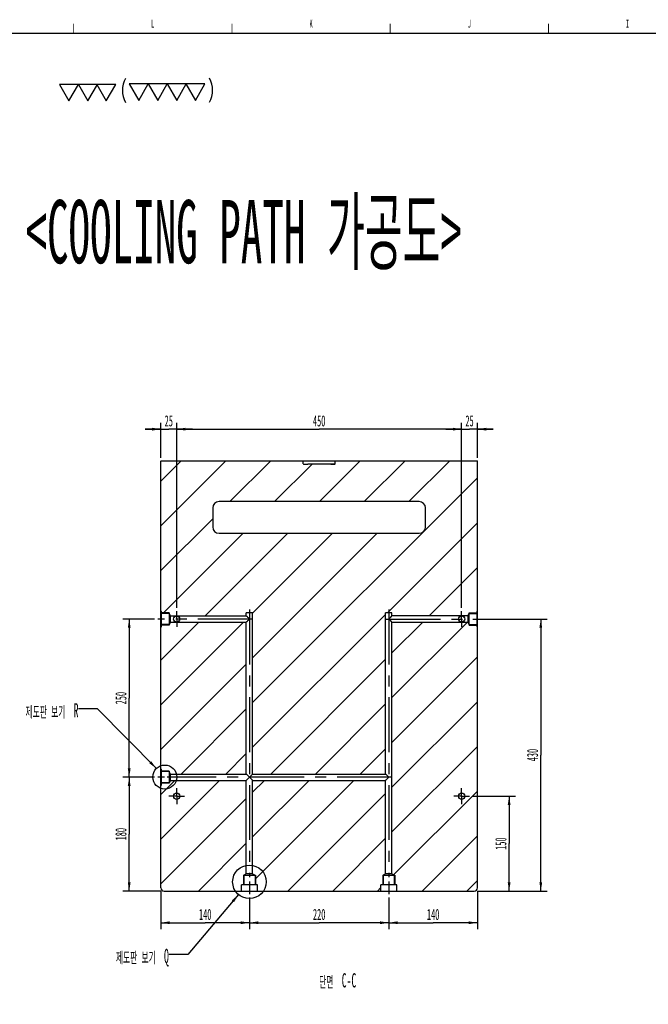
# Model space of a CAD drawing. Header units: millimetres. Extents: x -1 to 4195, y -1 to 2965.
# Tile 3 of 25: x 1070 to 2063, y 1385 to 2941. Entities that reach past the tile are written whole.
import ezdxf

# ---------------------------------------------------------------- set-up
doc = ezdxf.new("R2010")
doc.units = ezdxf.units.MM
doc.header["$LTSCALE"] = 231.275
doc.linetypes.add('CENTER', pattern=[0.6, 0.375, -0.075, 0.075, -0.075])
doc.layers.get('0').update_dxf_attribs({"linetype": 'CONTINUOUS'})
doc.layers.add('02___PRT_ALL_AXES', color=7, linetype='CONTINUOUS')
doc.layers.add('7_ALL_FEATURES', color=7, linetype='CONTINUOUS')
doc.styles.get("Standard").update_dxf_attribs({"font": 'txt', "width": 0.5})
doc.dimstyles.new('DIMSTYLE_1', dxfattribs={"dimtxt": 17.5, "dimasz": 13.8, "dimexe": 2, "dimexo": 1, "dimgap": 0.875, "dimtad": 1, "dimdec": 3, "dimdsep": 46, "dimtxsty": 'Standard', "dimblk": '_FILLED', "dimblk1": '_FILLED', "dimblk2": '_FILLED', "dimcen": 0.09, "dimadec": 3, "dimazin": 2, "dimtp": 0.5, "dimtm": 0.5, "dimtfac": 1, "dimtdec": 3, "dimtofl": 0, "dimtmove": 0, "dimatfit": 3, "dimldrblk": '_FILLED', "dimfxl": 0, "dimtolj": 1, "dimarcsym": 0})
doc.dimstyles.new('DIMSTYLE_2', dxfattribs={"dimtxt": 17.5, "dimasz": 13.8, "dimexe": 2, "dimexo": 1, "dimgap": 0.875, "dimtad": 1, "dimdec": 3, "dimdsep": 46, "dimtxsty": 'Standard', "dimblk": '_FILLED', "dimblk1": '_FILLED', "dimblk2": '_FILLED', "dimcen": 0.09, "dimadec": 3, "dimazin": 2, "dimtp": 0.8, "dimtm": 0.8, "dimtfac": 1, "dimtdec": 3, "dimtofl": 0, "dimtmove": 0, "dimatfit": 3, "dimldrblk": '_FILLED', "dimfxl": 0, "dimtolj": 1, "dimarcsym": 0})
doc.dimstyles.new('DIMSTYLE_3', dxfattribs={"dimtxt": 17.5, "dimasz": 13.8, "dimexe": 2, "dimexo": 1, "dimgap": 0.875, "dimtad": 1, "dimdec": 3, "dimdsep": 46, "dimtxsty": 'Standard', "dimblk": '_FILLED', "dimblk1": '_FILLED', "dimblk2": '_FILLED', "dimcen": 0.09, "dimadec": 3, "dimazin": 2, "dimtp": 0.2, "dimtm": 0.2, "dimtfac": 1, "dimtdec": 3, "dimtofl": 0, "dimtmove": 0, "dimatfit": 3, "dimldrblk": '_FILLED', "dimfxl": 0, "dimtolj": 1, "dimarcsym": 0})
doc.dimstyles.get("Standard").update_dxf_attribs({"dimtxt": 17.5, "dimasz": 13.8, "dimexe": 2, "dimexo": 1, "dimtad": 1, "dimdec": 3, "dimdsep": 46, "dimtxsty": 'Standard', "dimblk": '_FILLED', "dimblk1": '_FILLED', "dimblk2": '_FILLED', "dimcen": 0.09, "dimadec": 3, "dimazin": 2, "dimtol": 1, "dimtp": 0.05, "dimtm": 0.05, "dimtfac": 1, "dimtdec": 3, "dimtofl": 0, "dimtmove": 0, "dimatfit": 3, "dimldrblk": '_FILLED', "dimfxl": 0, "dimtolj": 1, "dimarcsym": 0})

# ---------------------------------------------------------------- blocks, each defined once
blk = doc.blocks.new('_FILLED')
at = {"color": 0, "linetype": 'ByBlock'}
blk.add_solid([(0, 0), (-1, 0.16), (-1, -0.16)], dxfattribs=at)
blk = doc.blocks.new('*D8')
at = {"color": 2, "linetype": 'Continuous'}
for p, q in [((1792.8, 1564.1), (1792.8, 1504.1)), ((1652.8, 1554.1), (1652.8, 1504.1)), ((1652.8, 1514.1), (1722.8, 1514.1)), ((1792.8, 1514.1), (1722.8, 1514.1))]:
    blk.add_line(p, q, dxfattribs=at)
at = {"color": 2, "linetype": 'Continuous', "xscale": 13.8, "yscale": 13.8, "zscale": 13.8, "rotation": 180}
blk.add_blockref('_FILLED', (1652.8, 1514.1), dxfattribs=at)
at = {"color": 2, "linetype": 'Continuous', "xscale": 13.8, "yscale": 13.8, "zscale": 13.8}
blk.add_blockref('_FILLED', (1792.8, 1514.1), dxfattribs=at)
at = {"color": 2, "linetype": 'Continuous', "insert": (1722.8, 1536), "char_height": 17.5, "width": 26.25, "attachment_point": 2, "line_spacing_factor": 0.9}
blk.add_mtext('140', dxfattribs=at)
blk = doc.blocks.new('*D9')
at = {"color": 2, "linetype": 'Continuous'}
for p, q in [((1432.8, 1554.1), (1432.8, 1504.1)), ((1652.8, 1554.1), (1652.8, 1504.1)), ((1432.8, 1514.1), (1542.8, 1514.1)), ((1652.8, 1514.1), (1542.8, 1514.1))]:
    blk.add_line(p, q, dxfattribs=at)
at = {"color": 2, "linetype": 'Continuous', "xscale": 13.8, "yscale": 13.8, "zscale": 13.8, "rotation": 180}
blk.add_blockref('_FILLED', (1432.8, 1514.1), dxfattribs=at)
at = {"color": 2, "linetype": 'Continuous', "xscale": 13.8, "yscale": 13.8, "zscale": 13.8}
blk.add_blockref('_FILLED', (1652.8, 1514.1), dxfattribs=at)
at = {"color": 2, "linetype": 'Continuous', "insert": (1542.8, 1536), "char_height": 17.5, "width": 26.25, "attachment_point": 2, "line_spacing_factor": 0.9}
blk.add_mtext('220', dxfattribs=at)
blk = doc.blocks.new('*D10')
at = {"color": 2, "linetype": 'Continuous'}
for p, q in [((1292.8, 1564.1), (1292.8, 1504.1)), ((1432.8, 1554.1), (1432.8, 1504.1)), ((1292.8, 1514.1), (1362.8, 1514.1)), ((1432.8, 1514.1), (1362.8, 1514.1))]:
    blk.add_line(p, q, dxfattribs=at)
at = {"color": 2, "linetype": 'Continuous', "xscale": 13.8, "yscale": 13.8, "zscale": 13.8, "rotation": 180}
blk.add_blockref('_FILLED', (1292.8, 1514.1), dxfattribs=at)
at = {"color": 2, "linetype": 'Continuous', "xscale": 13.8, "yscale": 13.8, "zscale": 13.8}
blk.add_blockref('_FILLED', (1432.8, 1514.1), dxfattribs=at)
at = {"color": 2, "linetype": 'Continuous', "insert": (1362.8, 1536), "char_height": 17.5, "width": 26.25, "attachment_point": 2, "line_spacing_factor": 0.9}
blk.add_mtext('140', dxfattribs=at)
blk = doc.blocks.new('*D11')
at = {"color": 2, "linetype": 'Continuous'}
for p, q in [((1785.3, 1714.1), (1852.8, 1714.1)), ((1842.8, 1714.1), (1842.8, 1639.1)), ((1842.8, 1564.1), (1842.8, 1639.1)), ((1792.8, 1564.1), (1852.8, 1564.1))]:
    blk.add_line(p, q, dxfattribs=at)
at = {"color": 2, "linetype": 'Continuous', "xscale": 13.8, "yscale": 13.8, "zscale": 13.8}
for p, rotation in [((1842.8, 1714.1), 90), ((1842.8, 1564.1), 270)]:
    blk.add_blockref('_FILLED', p, dxfattribs=dict(at, rotation=rotation))
at = {"color": 2, "linetype": 'Continuous', "insert": (1820.9, 1639.1), "char_height": 17.5, "width": 26.25, "attachment_point": 2, "rotation": 90, "line_spacing_factor": 0.9}
blk.add_mtext('150', dxfattribs=at)
blk = doc.blocks.new('*D12')
at = {"color": 2, "linetype": 'Continuous'}
for p, q in [((1282.8, 1744.1), (1232.8, 1744.1)), ((1242.8, 1744.1), (1242.8, 1654.1)), ((1242.8, 1564.1), (1242.8, 1654.1)), ((1292.8, 1564.1), (1232.8, 1564.1))]:
    blk.add_line(p, q, dxfattribs=at)
at = {"color": 2, "linetype": 'Continuous', "xscale": 13.8, "yscale": 13.8, "zscale": 13.8}
for p, rotation in [((1242.8, 1744.1), 90), ((1242.8, 1564.1), 270)]:
    blk.add_blockref('_FILLED', p, dxfattribs=dict(at, rotation=rotation))
at = {"color": 2, "linetype": 'Continuous', "insert": (1220.9, 1654.1), "char_height": 17.5, "width": 26.25, "attachment_point": 2, "rotation": 90, "line_spacing_factor": 0.9}
blk.add_mtext('180', dxfattribs=at)
blk = doc.blocks.new('*D13')
at = {"color": 2, "linetype": 'Continuous'}
for p, q in [((1282.8, 1994.1), (1232.8, 1994.1)), ((1242.8, 1994.1), (1242.8, 1869.1)), ((1242.8, 1744.1), (1242.8, 1869.1)), ((1282.8, 1744.1), (1232.8, 1744.1))]:
    blk.add_line(p, q, dxfattribs=at)
at = {"color": 2, "linetype": 'Continuous', "xscale": 13.8, "yscale": 13.8, "zscale": 13.8}
for p, rotation in [((1242.8, 1994.1), 90), ((1242.8, 1744.1), 270)]:
    blk.add_blockref('_FILLED', p, dxfattribs=dict(at, rotation=rotation))
at = {"color": 2, "linetype": 'Continuous', "insert": (1220.9, 1869.1), "char_height": 17.5, "width": 26.25, "attachment_point": 2, "rotation": 90, "line_spacing_factor": 0.9}
blk.add_mtext('250', dxfattribs=at)
blk = doc.blocks.new('*D14')
at = {"color": 2, "linetype": 'Continuous'}
for p, q in [((1767.8, 2011.6), (1767.8, 2304.1)), ((1792.8, 2248.6), (1792.8, 2304.1)), ((1767.8, 2294.1), (1742.8, 2294.1)), ((1742.8, 2294.1), (1780.3, 2294.1)), ((1817.8, 2294.1), (1780.3, 2294.1)), ((1792.8, 2294.1), (1817.8, 2294.1))]:
    blk.add_line(p, q, dxfattribs=at)
at = {"color": 2, "linetype": 'Continuous', "xscale": 13.8, "yscale": 13.8, "zscale": 13.8}
blk.add_blockref('_FILLED', (1767.8, 2294.1), dxfattribs=at)
at = {"color": 2, "linetype": 'Continuous', "xscale": 13.8, "yscale": 13.8, "zscale": 13.8, "rotation": 180}
blk.add_blockref('_FILLED', (1792.8, 2294.1), dxfattribs=at)
at = {"color": 2, "linetype": 'Continuous', "insert": (1780.3, 2316), "char_height": 17.5, "width": 17.5, "attachment_point": 2, "line_spacing_factor": 0.9}
blk.add_mtext('25', dxfattribs=at)
blk = doc.blocks.new('*D15')
at = {"color": 2, "linetype": 'Continuous'}
for p, q in [((1317.8, 2011.6), (1317.8, 2304.1)), ((1767.8, 2011.6), (1767.8, 2304.1)), ((1317.8, 2294.1), (1542.8, 2294.1)), ((1767.8, 2294.1), (1542.8, 2294.1))]:
    blk.add_line(p, q, dxfattribs=at)
at = {"color": 2, "linetype": 'Continuous', "xscale": 13.8, "yscale": 13.8, "zscale": 13.8, "rotation": 180}
blk.add_blockref('_FILLED', (1317.8, 2294.1), dxfattribs=at)
at = {"color": 2, "linetype": 'Continuous', "xscale": 13.8, "yscale": 13.8, "zscale": 13.8}
blk.add_blockref('_FILLED', (1767.8, 2294.1), dxfattribs=at)
at = {"color": 2, "linetype": 'Continuous', "insert": (1542.8, 2316), "char_height": 17.5, "width": 26.25, "attachment_point": 2, "line_spacing_factor": 0.9}
blk.add_mtext('450', dxfattribs=at)
blk = doc.blocks.new('*D16')
at = {"color": 2, "linetype": 'Continuous'}
for p, q in [((1785.3, 1994.1), (1902.8, 1994.1)), ((1892.8, 1994.1), (1892.8, 1779.1)), ((1892.8, 1564.1), (1892.8, 1779.1)), ((1792.8, 1564.1), (1902.8, 1564.1))]:
    blk.add_line(p, q, dxfattribs=at)
at = {"color": 2, "linetype": 'Continuous', "xscale": 13.8, "yscale": 13.8, "zscale": 13.8}
for p, rotation in [((1892.8, 1994.1), 90), ((1892.8, 1564.1), 270)]:
    blk.add_blockref('_FILLED', p, dxfattribs=dict(at, rotation=rotation))
at = {"color": 2, "linetype": 'Continuous', "insert": (1870.9, 1779.1), "char_height": 17.5, "width": 26.25, "attachment_point": 2, "rotation": 90, "line_spacing_factor": 0.9}
blk.add_mtext('430', dxfattribs=at)
blk = doc.blocks.new('*D41')
at = {"color": 2, "linetype": 'Continuous'}
for p, q in [((1292.8, 2248.6), (1292.8, 2304.1)), ((1317.8, 2011.6), (1317.8, 2304.1)), ((1292.8, 2294.1), (1267.8, 2294.1)), ((1267.8, 2294.1), (1305.3, 2294.1)), ((1342.8, 2294.1), (1305.3, 2294.1)), ((1317.8, 2294.1), (1342.8, 2294.1))]:
    blk.add_line(p, q, dxfattribs=at)
at = {"color": 2, "linetype": 'Continuous', "xscale": 13.8, "yscale": 13.8, "zscale": 13.8}
blk.add_blockref('_FILLED', (1292.8, 2294.1), dxfattribs=at)
at = {"color": 2, "linetype": 'Continuous', "xscale": 13.8, "yscale": 13.8, "zscale": 13.8, "rotation": 180}
blk.add_blockref('_FILLED', (1317.8, 2294.1), dxfattribs=at)
at = {"color": 2, "linetype": 'Continuous', "insert": (1305.3, 2316), "char_height": 17.5, "width": 17.5, "attachment_point": 2, "line_spacing_factor": 0.9}
blk.add_mtext('25', dxfattribs=at)
blk = doc.blocks.new('SN_FINISH_3-4_BL2', base_point=(1251.1, 2829.6))
at = {"color": 7, "linetype": 'Continuous'}
for p, q in [((1132.6, 2838.9), (1147.6, 2812.9)), ((1162.6, 2838.9), (1132.6, 2838.9)), ((1147.6, 2812.9), (1162.6, 2838.9)), ((1162.7, 2838.8), (1177.7, 2812.8)), ((1192.7, 2838.8), (1162.7, 2838.8)), ((1177.7, 2812.8), (1192.7, 2838.8)), ((1191.6, 2838.8), (1206.6, 2812.8)), ((1221.6, 2838.8), (1191.6, 2838.8)), ((1206.6, 2812.8), (1221.6, 2838.8)), ((1242.9, 2839.7), (1257.9, 2813.7)), ((1272.9, 2839.7), (1242.9, 2839.7)), ((1257.9, 2813.7), (1272.9, 2839.7)), ((1272.9, 2839.7), (1287.9, 2813.7)), ((1302.9, 2839.7), (1272.9, 2839.7)), ((1287.9, 2813.7), (1302.9, 2839.7)), ((1302.9, 2839.7), (1317.9, 2813.7)), ((1332.9, 2839.7), (1302.9, 2839.7)), ((1317.9, 2813.7), (1332.9, 2839.7)), ((1332.3, 2839.7), (1347.3, 2813.7)), ((1362.3, 2839.7), (1332.3, 2839.7)), ((1347.3, 2813.7), (1362.3, 2839.7))]:
    blk.add_line(p, q, dxfattribs=at)
for centre, start, end in [((1270.5, 2829.4), 150.3809, 209.6191), ((1336, 2829.8), 330.3809, 29.6191)]:
    blk.add_arc(centre, 38.5, start, end, dxfattribs=at)

msp = doc.modelspace()

# ---------------------------------------------------------------- hatches: boundary and pattern name
at = {"linetype": 'Continuous'}
h = msp.add_hatch(dxfattribs=at)
h.set_pattern_fill('C', color=2, scale=50, angle=45, style=0, pattern_type=0)
h.set_pattern_definition([(45, (0, 0), (-35.3553, 35.3553), [])])
edge = h.paths.add_edge_path()
edge.add_line((1297.7573, 1564.1173), (1420.2573, 1564.1173))
edge.add_arc((1297.7573, 1569.1173), 5, 180, 270)
edge.add_line((1292.7573, 1569.1173), (1292.7573, 1731.6173))
edge.add_line((1292.7573, 1731.6173), (1293.7573, 1731.6173))
edge.add_line((1293.7573, 1731.6173), (1293.7573, 1735.386))
edge.add_line((1305.7573, 1735.386), (1293.7573, 1735.386))
edge.add_line((1307.9992, 1739.1173), (1305.7573, 1735.386))
edge.add_line((1307.9992, 1739.1173), (1427.7573, 1739.1173))
edge.add_line((1427.7573, 1591.3592), (1427.7573, 1739.1173))
edge.add_line((1427.7573, 1591.3592), (1424.026, 1589.1173))
edge.add_line((1424.026, 1589.1173), (1424.026, 1574.1173))
edge.add_line((1424.026, 1574.1173), (1420.2573, 1574.1173))
edge.add_line((1420.2573, 1564.1173), (1420.2573, 1574.1173))
edge.add_arc((1317.7573, 1714.1173), 5, 0, 180)
edge.add_arc((1317.7573, 1714.1173), 5, 180, 360)
edge = h.paths.add_edge_path()
edge.add_line((1445.2573, 1564.1173), (1640.2573, 1564.1173))
edge.add_line((1445.2573, 1564.1173), (1445.2573, 1574.1173))
edge.add_line((1445.2573, 1574.1173), (1441.4885, 1574.1173))
edge.add_line((1441.4885, 1589.1173), (1441.4885, 1574.1173))
edge.add_line((1437.7573, 1591.3592), (1441.4885, 1589.1173))
edge.add_line((1437.7573, 1591.3592), (1437.7573, 1739.1173))
edge.add_line((1437.7573, 1739.1173), (1647.7573, 1739.1173))
edge.add_line((1647.7573, 1591.3592), (1647.7573, 1739.1173))
edge.add_line((1647.7573, 1591.3592), (1644.026, 1589.1173))
edge.add_line((1644.026, 1589.1173), (1644.026, 1574.1173))
edge.add_line((1644.026, 1574.1173), (1640.2573, 1574.1173))
edge.add_line((1640.2573, 1564.1173), (1640.2573, 1574.1173))
edge = h.paths.add_edge_path()
edge.add_line((1665.2573, 1564.1173), (1787.7573, 1564.1173))
edge.add_line((1665.2573, 1564.1173), (1665.2573, 1574.1173))
edge.add_line((1665.2573, 1574.1173), (1661.4885, 1574.1173))
edge.add_line((1661.4885, 1589.1173), (1661.4885, 1574.1173))
edge.add_line((1657.7573, 1591.3592), (1661.4885, 1589.1173))
edge.add_line((1657.7573, 1591.3592), (1657.7573, 1989.1173))
edge.add_line((1767.7573, 1989.1173), (1657.7573, 1989.1173))
edge.add_line((1767.7573, 1989.1173), (1777.5153, 1989.1173))
edge.add_line((1777.5153, 1989.1173), (1779.7573, 1985.386))
edge.add_line((1779.7573, 1985.386), (1791.7573, 1985.386))
edge.add_line((1791.7573, 1985.386), (1791.7573, 1981.6173))
edge.add_line((1792.7573, 1981.6173), (1791.7573, 1981.6173))
edge.add_line((1792.7573, 1569.1173), (1792.7573, 1981.6173))
edge.add_arc((1787.7573, 1569.1173), 5, 270, 360)
edge.add_arc((1767.7573, 1714.1173), 5, 0, 180)
edge.add_arc((1767.7573, 1714.1173), 5, 180, 360)
edge = h.paths.add_edge_path()
edge.add_line((1293.2573, 2244.1173), (1516.3016, 2244.1173))
edge.add_spline(control_points=[(1516.3016, 2244.1173), (1516.3567, 2244.1173), (1516.4643, 2244.1163), (1516.6178, 2244.1124), (1516.7629, 2244.1062), (1516.8998, 2244.0979), (1517.0272, 2244.0873), (1517.1471, 2244.0746), (1517.2566, 2244.0573), (1517.3612, 2244.0407), (1517.415, 2244.0075), (1517.439, 2243.9873)], knot_values=[0, 0, 0, 0, 0.111111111, 0.222222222, 0.333333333, 0.444444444, 0.555555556, 0.666666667, 0.777777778, 0.888888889, 1, 1, 1, 1], degree=3, periodic=0)
edge.add_line((1517.439, 2239.3573), (1517.439, 2243.9873))
edge.add_spline(control_points=[(1517.439, 2239.3573), (1517.439, 2239.323), (1517.4822, 2239.2659), (1517.5785, 2239.2073), (1517.6924, 2239.1587), (1517.819, 2239.1167), (1517.9574, 2239.0788), (1518.1056, 2239.0441), (1518.2627, 2239.0122), (1518.4273, 2238.9826), (1518.5981, 2238.9552), (1518.7737, 2238.9298), (1518.9522, 2238.9065), (1519.132, 2238.885), (1519.3104, 2238.8655), (1519.4881, 2238.8476), (1519.6681, 2238.8308), (1519.8535, 2238.8149), (1520.0474, 2238.7995), (1520.2528, 2238.7845), (1520.4728, 2238.7697), (1520.7104, 2238.7552), (1520.9688, 2238.741), (1521.2509, 2238.7272), (1521.56, 2238.7138), (1521.8989, 2238.7011), (1522.271, 2238.6894), (1522.6791, 2238.6789), (1523.1264, 2238.6699), (1523.6161, 2238.663), (1524.1509, 2238.6584), (1524.5402, 2238.6573), (1524.7429, 2238.6573)], knot_values=[0, 0, 0, 0, 0.033333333, 0.066666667, 0.1, 0.133333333, 0.166666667, 0.2, 0.233333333, 0.266666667, 0.3, 0.333333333, 0.366666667, 0.4, 0.433333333, 0.466666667, 0.5, 0.533333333, 0.566666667, 0.6, 0.633333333, 0.666666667, 0.7, 0.733333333, 0.766666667, 0.8, 0.833333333, 0.866666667, 0.9, 0.933333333, 0.966666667, 1, 1, 1, 1], degree=3, periodic=0)
edge.add_line((1560.7717, 2238.6573), (1524.7429, 2238.6573))
edge.add_spline(control_points=[(1560.7717, 2238.6573), (1560.9912, 2238.6573), (1561.4125, 2238.6586), (1561.9891, 2238.6639), (1562.5155, 2238.6721), (1562.995, 2238.6826), (1563.4313, 2238.6949), (1563.8283, 2238.7088), (1564.1896, 2238.7237), (1564.5192, 2238.7396), (1564.8207, 2238.7561), (1565.098, 2238.7733), (1565.3548, 2238.791), (1565.595, 2238.8094), (1565.8222, 2238.8286), (1566.0402, 2238.8488), (1566.2528, 2238.8705), (1566.4632, 2238.8943), (1566.6694, 2238.9201), (1566.869, 2238.948), (1567.0599, 2238.9779), (1567.2402, 2239.0098), (1567.4078, 2239.0438), (1567.5604, 2239.0795), (1567.6992, 2239.1178), (1567.8234, 2239.1593), (1567.9335, 2239.2062), (1568.0312, 2239.2647), (1568.0756, 2239.3224), (1568.0756, 2239.3573)], knot_values=[0, 0, 0, 0, 0.037037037, 0.074074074, 0.111111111, 0.148148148, 0.185185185, 0.222222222, 0.259259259, 0.296296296, 0.333333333, 0.37037037, 0.407407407, 0.444444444, 0.481481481, 0.518518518, 0.555555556, 0.592592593, 0.62962963, 0.666666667, 0.703703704, 0.740740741, 0.777777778, 0.814814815, 0.851851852, 0.888888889, 0.925925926, 0.962962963, 1, 1, 1, 1], degree=3, periodic=0)
edge.add_line((1568.0756, 2239.3573), (1568.0756, 2243.9873))
edge.add_spline(control_points=[(1568.0756, 2243.9873), (1568.098, 2244.007), (1568.149, 2244.0393), (1568.2508, 2244.0561), (1568.3578, 2244.0734), (1568.4748, 2244.0861), (1568.6009, 2244.0969), (1568.7368, 2244.1055), (1568.8833, 2244.112), (1569.0409, 2244.1162), (1569.1543, 2244.1173), (1569.2129, 2244.1173)], knot_values=[0, 0, 0, 0, 0.111111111, 0.222222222, 0.333333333, 0.444444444, 0.555555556, 0.666666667, 0.777777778, 0.888888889, 1, 1, 1, 1], degree=3, periodic=0)
edge.add_line((1569.2129, 2244.1173), (1792.2573, 2244.1173))
edge.add_line((1792.2573, 2244.1173), (1792.7573, 2243.6173))
edge.add_line((1792.7573, 2006.6173), (1792.7573, 2243.6173))
edge.add_line((1792.7573, 2006.6173), (1791.7573, 2006.6173))
edge.add_line((1791.7573, 2006.6173), (1791.7573, 2002.8485))
edge.add_line((1779.7573, 2002.8485), (1791.7573, 2002.8485))
edge.add_line((1777.5153, 1999.1173), (1779.7573, 2002.8485))
edge.add_line((1777.5153, 1999.1173), (1767.7573, 1999.1173))
edge.add_line((1767.7573, 1999.1173), (1657.7573, 1999.1173))
edge.add_line((1657.7573, 1999.1173), (1657.7573, 2004.1173))
edge.add_line((1657.7573, 2004.1173), (1647.7573, 2004.1173))
edge.add_line((1647.7573, 1749.1173), (1647.7573, 2004.1173))
edge.add_line((1437.7573, 1749.1173), (1647.7573, 1749.1173))
edge.add_line((1437.7573, 1749.1173), (1437.7573, 2004.1173))
edge.add_line((1437.7573, 2004.1173), (1427.7573, 2004.1173))
edge.add_line((1427.7573, 1999.1173), (1427.7573, 2004.1173))
edge.add_line((1317.7573, 1999.1173), (1427.7573, 1999.1173))
edge.add_line((1317.7573, 1999.1173), (1307.9992, 1999.1173))
edge.add_line((1307.9992, 1999.1173), (1305.7573, 2002.8485))
edge.add_line((1305.7573, 2002.8485), (1293.7573, 2002.8485))
edge.add_line((1293.7573, 2002.8485), (1293.7573, 2006.6173))
edge.add_line((1292.7573, 2006.6173), (1293.7573, 2006.6173))
edge.add_line((1292.7573, 2006.6173), (1292.7573, 2243.6173))
edge.add_line((1293.2573, 2244.1173), (1292.7573, 2243.6173))
edge.add_line((1374.7573, 2169.6173), (1374.7573, 2139.6173))
edge.add_arc((1384.7573, 2139.6173), 10, 180, 270)
edge.add_line((1384.7573, 2129.6173), (1700.7573, 2129.6173))
edge.add_arc((1700.7573, 2139.6173), 10, 270, 360)
edge.add_line((1710.7573, 2139.6173), (1710.7573, 2169.6173))
edge.add_arc((1700.7573, 2169.6173), 10, 0, 90)
edge.add_line((1700.7573, 2179.6173), (1384.7573, 2179.6173))
edge.add_arc((1384.7573, 2169.6173), 10, 90, 180)
edge = h.paths.add_edge_path()
edge.add_line((1292.7573, 1756.6173), (1292.7573, 1981.6173))
edge.add_line((1292.7573, 1981.6173), (1293.7573, 1981.6173))
edge.add_line((1293.7573, 1981.6173), (1293.7573, 1985.386))
edge.add_line((1305.7573, 1985.386), (1293.7573, 1985.386))
edge.add_line((1307.9992, 1989.1173), (1305.7573, 1985.386))
edge.add_line((1307.9992, 1989.1173), (1317.7573, 1989.1173))
edge.add_line((1317.7573, 1989.1173), (1427.7573, 1989.1173))
edge.add_line((1427.7573, 1749.1173), (1427.7573, 1989.1173))
edge.add_line((1307.9992, 1749.1173), (1427.7573, 1749.1173))
edge.add_line((1307.9992, 1749.1173), (1305.7573, 1752.8485))
edge.add_line((1305.7573, 1752.8485), (1293.7573, 1752.8485))
edge.add_line((1293.7573, 1752.8485), (1293.7573, 1756.6173))
edge.add_line((1292.7573, 1756.6173), (1293.7573, 1756.6173))

# ---------------------------------------------------------------- linework, layer by layer
at = {"color": 7, "linetype": 'Continuous'}
for p, q in [((100.0001, 2920), (4180, 2920)), ((1293.2573, 2244.1173), (1292.7573, 2243.6173)), ((1292.7573, 1569.1173), (1292.7573, 2243.6173)), ((1293.2573, 2244.1173), (1516.3016, 2244.1173)), ((1517.439, 2239.3573), (1517.439, 2243.9873)), ((1568.0756, 2239.3573), (1568.0756, 2243.9873)), ((1569.2129, 2244.1173), (1792.2573, 2244.1173)), ((1792.2573, 2244.1173), (1792.7573, 2243.6173)), ((1792.7573, 1569.1173), (1792.7573, 2243.6173)), ((1568.0756, 2238.6573), (1524.7429, 2238.6573)), ((1700.7573, 2179.6173), (1384.7573, 2179.6173)), ((1374.7573, 2169.6173), (1374.7573, 2139.6173)), ((1710.7573, 2139.6173), (1710.7573, 2169.6173)), ((1384.7573, 2129.6173), (1700.7573, 2129.6173)), ((1292.7573, 2006.6173), (1293.7573, 2006.6173)), ((1293.7573, 1981.6173), (1293.7573, 2006.6173)), ((1305.7573, 2002.8485), (1293.7573, 2002.8485)), ((1305.7573, 2003.6423), (1305.7573, 1984.5923)), ((1307.9992, 1999.1173), (1305.7573, 2002.8485)), ((1307.9992, 1989.1173), (1307.9992, 1999.1173)), ((1307.9992, 1999.1173), (1427.7573, 1999.1173)), ((1427.7573, 1999.1173), (1427.7573, 2004.1173)), ((1437.7573, 2004.1173), (1427.7573, 2004.1173)), ((1437.7573, 1749.1173), (1437.7573, 2004.1173)), ((1647.7573, 1749.1173), (1647.7573, 2004.1173)), ((1657.7573, 2004.1173), (1647.7573, 2004.1173)), ((1657.7573, 1999.1173), (1657.7573, 2004.1173)), ((1777.5153, 1999.1173), (1657.7573, 1999.1173)), ((1777.5153, 1999.1173), (1779.7573, 2002.8485)), ((1777.5153, 1999.1173), (1777.5153, 1989.1173)), ((1779.7573, 1984.5923), (1779.7573, 2003.6423)), ((1779.7573, 2002.8485), (1791.7573, 2002.8485)), ((1792.7573, 2006.6173), (1791.7573, 2006.6173)), ((1791.7573, 2006.6173), (1791.7573, 1981.6173)), ((1292.7573, 1981.6173), (1293.7573, 1981.6173)), ((1305.7573, 1985.386), (1293.7573, 1985.386)), ((1307.9992, 1989.1173), (1305.7573, 1985.386)), ((1307.9992, 1989.1173), (1427.7573, 1989.1173)), ((1427.7573, 1749.1173), (1427.7573, 1989.1173)), ((1657.7573, 1989.1173), (1777.5153, 1989.1173)), ((1657.7573, 1591.3592), (1657.7573, 1989.1173)), ((1777.5153, 1989.1173), (1779.7573, 1985.386)), ((1779.7573, 1985.386), (1791.7573, 1985.386)), ((1792.7573, 1981.6173), (1791.7573, 1981.6173)), ((1292.7573, 1756.6173), (1293.7573, 1756.6173)), ((1293.7573, 1731.6173), (1293.7573, 1756.6173)), ((1305.7573, 1752.8485), (1293.7573, 1752.8485)), ((1305.7573, 1753.6423), (1305.7573, 1734.5923)), ((1307.9992, 1749.1173), (1305.7573, 1752.8485)), ((1307.9992, 1739.1173), (1307.9992, 1749.1173)), ((1307.9992, 1749.1173), (1427.7573, 1749.1173)), ((1437.7573, 1749.1173), (1647.7573, 1749.1173)), ((1292.7573, 1731.6173), (1293.7573, 1731.6173)), ((1305.7573, 1735.386), (1293.7573, 1735.386)), ((1307.9992, 1739.1173), (1305.7573, 1735.386)), ((1307.9992, 1739.1173), (1427.7573, 1739.1173)), ((1427.7573, 1591.3592), (1427.7573, 1739.1173)), ((1437.7573, 1739.1173), (1647.7573, 1739.1173)), ((1437.7573, 1591.3592), (1437.7573, 1739.1173)), ((1647.7573, 1591.3592), (1647.7573, 1739.1173)), ((1423.2323, 1589.1173), (1442.2823, 1589.1173)), ((1427.7573, 1591.3592), (1424.026, 1589.1173)), ((1424.026, 1589.1173), (1424.026, 1574.1173)), ((1437.7573, 1591.3592), (1427.7573, 1591.3592)), ((1437.7573, 1591.3592), (1441.4885, 1589.1173)), ((1441.4885, 1589.1173), (1441.4885, 1574.1173)), ((1643.2323, 1589.1173), (1662.2823, 1589.1173)), ((1647.7573, 1591.3592), (1644.026, 1589.1173)), ((1644.026, 1589.1173), (1644.026, 1574.1173)), ((1657.7573, 1591.3592), (1647.7573, 1591.3592)), ((1657.7573, 1591.3592), (1661.4885, 1589.1173)), ((1661.4885, 1589.1173), (1661.4885, 1574.1173)), ((1445.2573, 1574.1173), (1420.2573, 1574.1173)), ((1420.2573, 1564.1173), (1420.2573, 1574.1173)), ((1445.2573, 1564.1173), (1445.2573, 1574.1173)), ((1665.2573, 1574.1173), (1640.2573, 1574.1173)), ((1640.2573, 1564.1173), (1640.2573, 1574.1173)), ((1665.2573, 1564.1173), (1665.2573, 1574.1173)), ((1297.7573, 1564.1173), (1787.7573, 1564.1173))]:
    msp.add_line(p, q, dxfattribs=at)
at = {"color": 2, "linetype": 'Continuous'}
for p, q in [((1305.7573, 2003.6423), (1293.7573, 2003.6423)), ((1779.7573, 2003.6423), (1791.7573, 2003.6423)), ((1305.7573, 1984.5923), (1293.7573, 1984.5923)), ((1779.7573, 1984.5923), (1791.7573, 1984.5923)), ((1305.7573, 1753.6423), (1293.7573, 1753.6423)), ((1305.7573, 1734.5923), (1293.7573, 1734.5923)), ((1423.2323, 1589.1173), (1423.2323, 1574.1173)), ((1442.2823, 1589.1173), (1442.2823, 1574.1173)), ((1643.2323, 1589.1173), (1643.2323, 1574.1173)), ((1662.2823, 1589.1173), (1662.2823, 1574.1173))]:
    msp.add_line(p, q, dxfattribs=at)
at = {"color": 2, "linetype": 'Continuous', "const_width": 1.25}
for points in [[(1155, 2934.9999), (1155, 2920)], [(1405, 2934.9999), (1405, 2920)], [(1655, 2920), (1655, 2934.9999)], [(1905, 2920), (1905, 2934.9999)]]:
    msp.add_lwpolyline(points, dxfattribs=at)
at = {"color": 7, "linetype": 'Continuous'}
for centre in [(1317.7573, 1994.1173), (1767.7573, 1994.1173), (1317.7573, 1714.1173), (1767.7573, 1714.1173)]:
    msp.add_circle(centre, 5, dxfattribs=at)
at = {"color": 2, "linetype": 'Continuous'}
for centre, radius in [((1299.043, 1744.3718), 18.9666), ((1432.7053, 1578.7903), 26.5227)]:
    msp.add_circle(centre, radius, dxfattribs=at)
at = {"color": 7, "linetype": 'Continuous'}
for centre, radius, start, end in [((1560.893, 2325.1271), 86.4695, 270.1333372, 271.3881513), ((1384.7573, 2169.6173), 10, 90, 180), ((1700.7573, 2169.6173), 10, 0, 90), ((1384.7573, 2139.6173), 10, 180, 270), ((1700.7573, 2139.6173), 10, 270, 360), ((1297.7573, 1569.1173), 5, 180, 270), ((1787.7573, 1569.1173), 5, 270, 360)]:
    msp.add_arc(centre, radius, start, end, dxfattribs=at)
msp.add_open_spline([(1516.3016, 2244.1173), (1516.6832, 2244.1173), (1517.1475, 2244.2336), (1517.439, 2243.9873)], degree=3, dxfattribs=at)
for points, knots in [([(1568.0756, 2243.9873), (1568.2203, 2244.1144), (1568.6599, 2244.0716), (1569.023, 2244.1173), (1569.2129, 2244.1173)], [0, 0, 0, 0, 0.503540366, 1, 1, 1, 1]), ([(1517.439, 2239.3573), (1517.439, 2239.2027), (1517.8752, 2239.1085), (1518.4067, 2238.9684), (1519.2066, 2238.8726), (1520.1172, 2238.7896), (1521.3523, 2238.7163), (1522.8919, 2238.6675), (1524.1261, 2238.6573), (1524.7429, 2238.6573)], [0, 0, 0, 0, 0.062663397, 0.124810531, 0.24998968, 0.374947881, 0.499948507, 0.749971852, 1, 1, 1, 1]), ([(1562.9878, 2238.6829), (1563.4198, 2238.6937), (1564.2878, 2238.7213), (1565.5641, 2238.8052), (1566.6929, 2238.8905), (1567.4274, 2239.076), (1568.0756, 2239.1392), (1568.0756, 2239.3573)], [0, 0, 0, 0, 0.25037735, 0.500737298, 0.751721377, 0.873639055, 1, 1, 1, 1]), ([(1432.7573, 1994.1173), (1432.1951, 1994.6684), (1431.1269, 1995.7497), (1429.8248, 1997.0607), (1428.8827, 1997.975), (1428.3568, 1998.5645), (1427.9545, 1998.8339), (1427.8234, 1999.1173), (1427.7573, 1999.1173)], [0, 0, 0, 0, 0.334005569, 0.645459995, 0.781737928, 0.894692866, 0.971945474, 1, 1, 1, 1]), ([(1427.7573, 1989.1173), (1427.8234, 1989.1173), (1427.9546, 1989.4006), (1428.3567, 1989.6702), (1428.8827, 1990.2595), (1429.8248, 1991.1739), (1431.1269, 1992.4849), (1432.1951, 1993.5661), (1432.7573, 1994.1173)], [0, 0, 0, 0, 0.028061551, 0.105306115, 0.218265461, 0.354541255, 0.665994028, 1, 1, 1, 1]), ([(1652.7573, 1994.1173), (1653.3085, 1994.6794), (1654.3896, 1995.7477), (1655.7006, 1997.0497), (1656.615, 1997.9917), (1657.2042, 1998.5179), (1657.474, 1998.9199), (1657.7573, 1999.0511), (1657.7573, 1999.1173)], [0, 0, 0, 0, 0.333997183, 0.64544603, 0.781720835, 0.894690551, 0.971924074, 1, 1, 1, 1]), ([(1657.7573, 1989.1173), (1657.7573, 1989.1834), (1657.4739, 1989.3146), (1657.2044, 1989.7167), (1656.615, 1990.2427), (1655.7007, 1991.1848), (1654.3896, 1992.4869), (1653.3084, 1993.5551), (1652.7573, 1994.1173)], [0, 0, 0, 0, 0.028061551, 0.105306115, 0.218265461, 0.354541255, 0.665994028, 1, 1, 1, 1]), ([(1432.7573, 1744.1173), (1432.1951, 1744.6684), (1431.1269, 1745.7497), (1429.8248, 1747.0607), (1428.8827, 1747.975), (1428.3568, 1748.5645), (1427.9545, 1748.8339), (1427.8234, 1749.1173), (1427.7573, 1749.1173)], [0, 0, 0, 0, 0.334005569, 0.645459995, 0.781737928, 0.894692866, 0.971945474, 1, 1, 1, 1]), ([(1427.7573, 1739.1173), (1427.8234, 1739.1173), (1427.9546, 1739.4006), (1428.3567, 1739.6702), (1428.8827, 1740.2595), (1429.8248, 1741.1739), (1431.1269, 1742.4849), (1432.1951, 1743.5661), (1432.7573, 1744.1173)], [0, 0, 0, 0, 0.028061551, 0.105306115, 0.218265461, 0.354541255, 0.665994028, 1, 1, 1, 1]), ([(1437.7573, 1749.1173), (1437.6911, 1749.1173), (1437.5598, 1748.8341), (1437.1579, 1748.5641), (1436.6316, 1747.9751), (1435.6897, 1747.0606), (1434.3877, 1745.7496), (1433.3193, 1744.6685), (1432.7573, 1744.1173)], [0, 0, 0, 0, 0.028084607, 0.105309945, 0.218285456, 0.354559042, 0.666005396, 1, 1, 1, 1]), ([(1432.7573, 1744.1173), (1433.3194, 1743.5661), (1434.3877, 1742.485), (1435.6897, 1741.1739), (1436.6317, 1740.2595), (1437.1579, 1739.6703), (1437.5599, 1739.4005), (1437.6911, 1739.1173), (1437.7573, 1739.1173)], [0, 0, 0, 0, 0.333997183, 0.64544603, 0.781720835, 0.894690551, 0.971924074, 1, 1, 1, 1]), ([(1652.7573, 1744.1173), (1652.1951, 1744.6684), (1651.1269, 1745.7497), (1649.8248, 1747.0607), (1648.8827, 1747.975), (1648.3568, 1748.5645), (1647.9545, 1748.8339), (1647.8234, 1749.1173), (1647.7573, 1749.1173)], [0, 0, 0, 0, 0.334005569, 0.645459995, 0.781737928, 0.894692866, 0.971945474, 1, 1, 1, 1]), ([(1647.7573, 1739.1173), (1647.8234, 1739.1173), (1647.9546, 1739.4006), (1648.3567, 1739.6702), (1648.8827, 1740.2595), (1649.8248, 1741.1739), (1651.1269, 1742.4849), (1652.1951, 1743.5661), (1652.7573, 1744.1173)], [0, 0, 0, 0, 0.028061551, 0.105306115, 0.218265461, 0.354541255, 0.665994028, 1, 1, 1, 1])]:
    msp.add_open_spline(points, degree=3, knots=knots, dxfattribs=at)
at = {"layer": '02___PRT_ALL_AXES', "color": 7, "linetype": 'CENTER'}
for p, q in [((1432.7573, 2009.1173), (1432.7573, 1586.3592)), ((1652.7573, 2009.1173), (1652.7573, 1586.3592)), ((1298.7573, 1994.1173), (1287.7573, 1994.1173)), ((1437.7573, 1994.1173), (1302.9992, 1994.1173)), ((1317.7573, 1994.1173), (1317.7573, 2006.6173)), ((1317.7573, 1994.1173), (1317.7573, 1981.6173)), ((1647.7573, 1994.1173), (1782.5153, 1994.1173)), ((1767.7573, 1994.1173), (1767.7573, 2006.6173)), ((1767.7573, 1994.1173), (1767.7573, 1981.6173)), ((1786.7573, 1994.1173), (1797.7573, 1994.1173)), ((1298.7573, 1744.1173), (1287.7573, 1744.1173)), ((1657.7573, 1744.1173), (1302.9992, 1744.1173)), ((1317.7573, 1714.1173), (1305.2573, 1714.1173)), ((1317.7573, 1714.1173), (1317.7573, 1726.6173)), ((1317.7573, 1714.1173), (1317.7573, 1701.6173)), ((1317.7573, 1714.1173), (1330.2573, 1714.1173)), ((1767.7573, 1714.1173), (1755.2573, 1714.1173)), ((1767.7573, 1714.1173), (1767.7573, 1726.6173)), ((1767.7573, 1714.1173), (1780.2573, 1714.1173)), ((1767.7573, 1714.1173), (1767.7573, 1701.6173)), ((1432.7573, 1579.1173), (1432.7573, 1559.1173)), ((1652.7573, 1579.1173), (1652.7573, 1559.1173))]:
    msp.add_line(p, q, dxfattribs=at)
at = {"layer": '7_ALL_FEATURES', "color": 7, "linetype": 'Continuous'}
msp.add_line((1517.439, 2244.1173), (1568.0756, 2244.1173), dxfattribs=at)

# ---------------------------------------------------------------- block references
at = {"color": 2, "linetype": 'Continuous'}
msp.add_blockref('SN_FINISH_3-4_BL2', (1251.0681, 2829.6373), dxfattribs=at)

# ---------------------------------------------------------------- texts
at = {"color": 2, "linetype": 'Continuous', "line_spacing_factor": 0.9}
for s, insert, char_height, width, attachment_point in [('L', (1279.9999, 2941.25), 12.5, 6.25, 2), ('K', (1529.9999, 2941.25), 12.5, 6.25, 2), ('J', (1779.9999, 2941.25), 12.5, 6.25, 2), ('I', (2029.9999, 2941.25), 12.5, 6.25, 2), ('<COOLING PATH 가공도>', (1078.9115, 2656.2988), 100, 925, 1), ('제도판 보기  \\H22.5;R', (1162.7573, 1861.0816), 17.5, 88.541667, 3), ('제도판 보기  \\H22.5;Q', (1305.4422, 1472.8673), 17.5, 88.541667, 3), ('단면  \\H22.5;C-C', (1542.7573, 1434.3423), 17.5, 71.666667, 1)]:
    msp.add_mtext(s, dxfattribs=dict(at, insert=insert, char_height=char_height, width=width, attachment_point=attachment_point))

# ---------------------------------------------------------------- dimensions: what is measured, and where the dimension line sits
at = {"color": 2, "linetype": 'Continuous'}
dim = msp.add_linear_dim(base=(1317.7573, 2294.1173), p1=(1292.7573, 2247.6173), p2=(1317.7573, 2010.6173), dimstyle='DIMSTYLE_3', dxfattribs=at)
dim.commit()
dim.dimension.update_dxf_attribs({"geometry": '*D41', "text_midpoint": (1305.5307, 2294.1173), "dimtype": 160})
for base, p1, p2, angle, dimstyle, picture, middle in [((1317.7573, 2294.1173), (1767.7573, 2010.6173), (1317.7573, 2010.6173), 180, 'DIMSTYLE_2', '*D15', (1542.7572, 2294.1173)), ((1767.7573, 2294.1173), (1792.7573, 2247.6173), (1767.7573, 2010.6173), 180, 'DIMSTYLE_3', '*D14', (1780.5307, 2294.1173)), ((1242.7573, 1994.1173), (1283.7573, 1744.1173), (1283.7573, 1994.1173), 90, 'DIMSTYLE_1', '*D13', (1242.7573, 1869.1173)), ((1892.7573, 1994.1173), (1791.7573, 1564.1173), (1784.2573, 1994.1173), 90, 'DIMSTYLE_2', '*D16', (1892.7573, 1779.1173)), ((1242.7573, 1744.1173), (1293.7573, 1564.1173), (1283.7573, 1744.1173), 90, 'DIMSTYLE_1', '*D12', (1242.7573, 1655.211)), ((1842.7573, 1714.1173), (1791.7573, 1564.1173), (1784.2573, 1714.1173), 90, 'DIMSTYLE_1', '*D11', (1842.7573, 1640.2111)), ((1292.7573, 1514.1173), (1432.7573, 1555.1173), (1292.7573, 1565.1173), 180, 'DIMSTYLE_1', '*D10', (1363.851, 1514.1173)), ((1652.7573, 1514.1173), (1792.7573, 1565.1173), (1652.7573, 1555.1173), 180, 'DIMSTYLE_1', '*D8', (1723.851, 1514.1173)), ((1432.7573, 1514.1173), (1652.7573, 1555.1173), (1432.7573, 1555.1173), 180, 'DIMSTYLE_1', '*D9', (1542.7572, 1514.1173))]:
    dim = msp.add_linear_dim(base=base, p1=p1, p2=p2, angle=angle, dimstyle=dimstyle, dxfattribs=at)
    dim.commit()
    dim.dimension.update_dxf_attribs({"geometry": picture, "text_midpoint": middle, "dimtype": 160})

# ---------------------------------------------------------------- leaders
for points in [[(1285.7368, 1757.8876), (1192.7573, 1852.3316), (1162.7573, 1852.3316)], [(1415.5493, 1558.5634), (1335.4422, 1464.1173), (1305.4422, 1464.1173)]]:
    msp.add_leader(points, dimstyle='Standard', override={"dimtad": 0}, dxfattribs=at)

doc.saveas('drawing.dxf')
